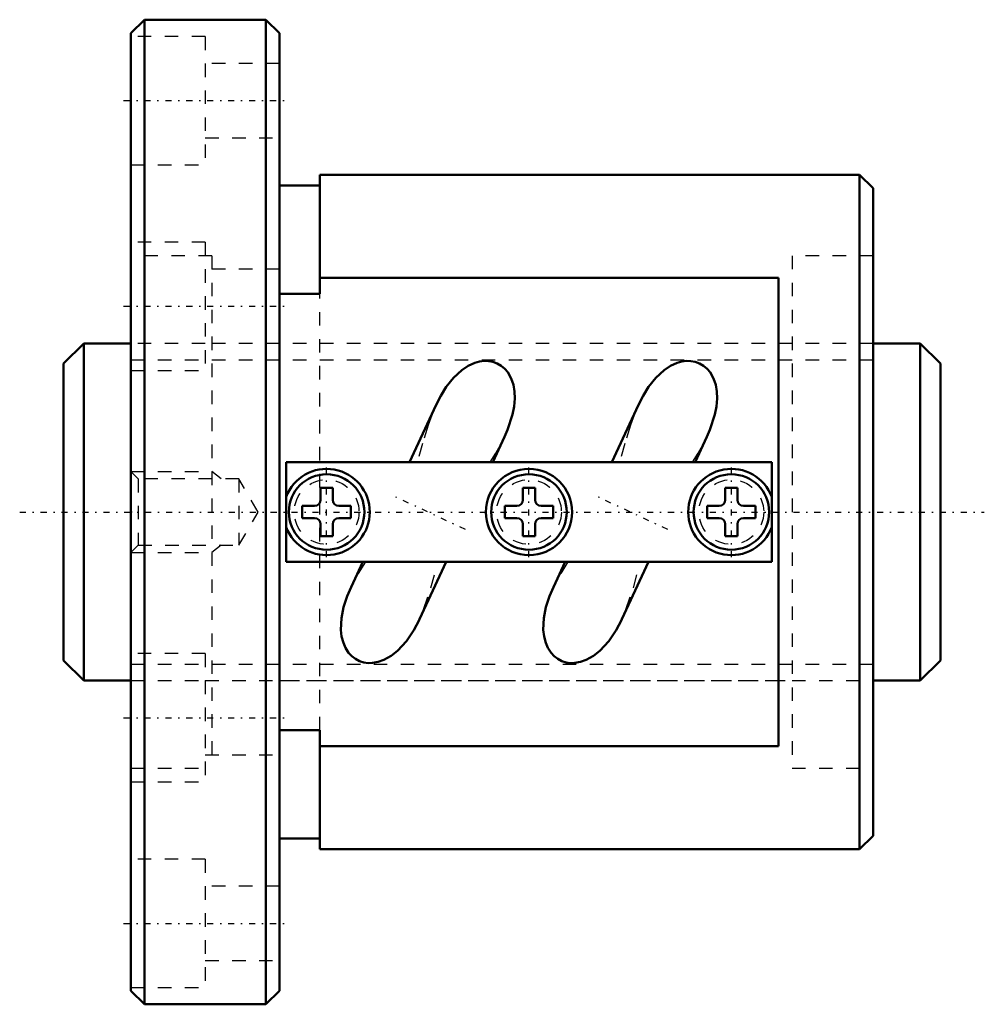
# Model space of a CAD drawing. Header units: millimetres. Extents: x -8.2 to 63.3, y -36.5 to 36.5.
import ezdxf

# ---------------------------------------------------------------- set-up
doc = ezdxf.new("R2010")
doc.units = ezdxf.units.MM
doc.linetypes.add('Center', pattern=[1.5, 0.45, -0.5, 0.05, -0.5])
doc.linetypes.add('Dashed', pattern=[2, 1, -1])
for name, color, linetype, lineweight in [('2d ConnectionPoints', 7, 'Continuous', 50), ('AM_0', 7, 'Continuous', 50), ('AM_5', 3, 'Continuous', 25), ('AM_7', 7, 'Center', 25), ('AM_9', 6, 'Dashed', 25)]:
    doc.layers.add(name, color=color, linetype=linetype, lineweight=lineweight)

# ---------------------------------------------------------------- blocks, each defined once
blk = doc.blocks.new('1_N00SBN2505V_5Nut_0_in_SBN2505V_5G0_65LC0_0000__0')
at = {"layer": 'AM_0'}
for p, q in [((1, 36.5), (0, 35.5)), ((1, 36.5), (1, -36.5)), ((10, 36.5), (1, 36.5)), ((10, 36.5), (10, -36.5)), ((11, 35.5), (10, 36.5)), ((0, 35.5), (0, -35.5)), ((11, 35.5), (11, -35.5)), ((14, 16.175), (14, 25)), ((54, 25), (14, 25)), ((54, 25), (54, -25)), ((55, 24), (54, 25)), ((14, 24.2), (11, 24.2)), ((55, 24), (55, -24)), ((14, 17.349), (48, 17.349)), ((48, -17.349), (48, 17.349)), ((11, 16.175), (14, 16.175)), ((22.62, 7.954), (20.638, 3.705)), ((37.62, 7.954), (35.638, 3.705)), ((26.817, 3.706), (27.688, 5.572)), ((41.817, 3.706), (42.688, 5.572)), ((47.5, 3.7), (11.5, 3.7)), ((11.5, 3.7), (11.5, -3.7)), ((47.5, -3.7), (47.5, 3.7)), ((14.05, 1.8), (14.05, 0.9)), ((14.95, 1.8), (14.05, 1.8)), ((14.95, 0.9), (14.95, 1.8)), ((29.05, 1.8), (29.05, 0.9)), ((29.95, 1.8), (29.05, 1.8)), ((29.95, 0.9), (29.95, 1.8)), ((44.05, 1.8), (44.05, 0.9)), ((44.95, 1.8), (44.05, 1.8)), ((44.95, 0.9), (44.95, 1.8)), ((12.7, 0.45), (12.7, -0.45)), ((13.6, 0.45), (12.7, 0.45)), ((16.3, 0.45), (15.4, 0.45)), ((16.3, -0.45), (16.3, 0.45)), ((27.7, 0.45), (27.7, -0.45)), ((28.6, 0.45), (27.7, 0.45)), ((31.3, 0.45), (30.4, 0.45)), ((31.3, -0.45), (31.3, 0.45)), ((43.6, 0.45), (42.7, 0.45)), ((42.7, 0.45), (42.7, -0.45)), ((46.3, 0.45), (45.4, 0.45)), ((46.3, -0.45), (46.3, 0.45)), ((12.7, -0.45), (13.6, -0.45)), ((15.4, -0.45), (16.3, -0.45)), ((27.7, -0.45), (28.6, -0.45)), ((30.4, -0.45), (31.3, -0.45)), ((42.7, -0.45), (43.6, -0.45)), ((45.4, -0.45), (46.3, -0.45)), ((14.05, -0.9), (14.05, -1.8)), ((14.95, -1.8), (14.95, -0.9)), ((29.05, -0.9), (29.05, -1.8)), ((29.95, -1.8), (29.95, -0.9)), ((44.05, -0.9), (44.05, -1.8)), ((44.95, -1.8), (44.95, -0.9)), ((14.05, -1.8), (14.95, -1.8)), ((29.05, -1.8), (29.95, -1.8)), ((44.05, -1.8), (44.95, -1.8)), ((11.5, -3.7), (47.5, -3.7)), ((17.184, -3.704), (16.312, -5.572)), ((21.38, -7.954), (23.361, -3.706)), ((32.184, -3.704), (31.312, -5.572)), ((36.38, -7.954), (38.361, -3.706)), ((14, -16.175), (11, -16.175)), ((14, -25), (14, -16.175)), ((48, -17.349), (14, -17.349)), ((54, -25), (55, -24)), ((11, -24.2), (14, -24.2)), ((14, -25), (54, -25)), ((0, -35.5), (1, -36.5)), ((10, -36.5), (11, -35.5)), ((1, -36.5), (10, -36.5))]:
    blk.add_line(p, q, dxfattribs=at)
for points in [[(27.684, 5.563), (27.916, 6.095), (28.282, 7.217), (28.397, 7.815), (28.446, 8.421), (28.427, 8.925), (28.341, 9.429), (28.18, 9.908), (27.922, 10.362), (27.702, 10.621), (27.436, 10.847), (27.142, 11.018), (26.811, 11.138), (26.496, 11.193), (26.168, 11.199), (25.827, 11.154), (25.488, 11.061), (24.989, 10.836), (24.52, 10.525), (23.901, 9.952), (23.363, 9.273), (22.954, 8.611), (22.618, 7.95)], [(42.684, 5.563), (42.916, 6.095), (43.282, 7.217), (43.397, 7.815), (43.446, 8.421), (43.427, 8.925), (43.341, 9.429), (43.18, 9.908), (42.922, 10.362), (42.702, 10.621), (42.436, 10.847), (42.142, 11.018), (41.811, 11.138), (41.496, 11.193), (41.168, 11.199), (40.827, 11.154), (40.488, 11.061), (39.989, 10.836), (39.52, 10.525), (38.901, 9.952), (38.363, 9.273), (37.954, 8.611), (37.618, 7.95)], [(16.316, -5.563), (16.025, -6.243), (15.76, -7.051), (15.595, -7.879), (15.559, -8.742), (15.615, -9.227), (15.742, -9.709), (15.905, -10.083), (16.133, -10.434), (16.36, -10.682), (16.634, -10.894), (16.932, -11.051), (17.263, -11.155), (17.58, -11.199), (17.908, -11.194), (18.33, -11.117), (18.746, -10.968), (19.273, -10.674), (19.761, -10.29), (20.413, -9.578), (20.965, -8.755), (21.355, -8.008), (21.382, -7.95)], [(31.316, -5.563), (31.025, -6.243), (30.76, -7.051), (30.595, -7.879), (30.559, -8.742), (30.615, -9.227), (30.742, -9.709), (30.905, -10.083), (31.133, -10.434), (31.36, -10.682), (31.634, -10.894), (31.932, -11.051), (32.263, -11.155), (32.58, -11.199), (32.908, -11.194), (33.33, -11.117), (33.746, -10.968), (34.273, -10.674), (34.761, -10.29), (35.413, -9.578), (35.965, -8.755), (36.355, -8.008), (36.382, -7.95)]]:
    blk.add_lwpolyline(points, dxfattribs=at)
for centre, radius in [((29.5, 0), 3.2), ((14.5, 0), 2.8), ((29.5, 0), 2.8), ((44.5, 0), 2.8)]:
    blk.add_circle(centre, radius, dxfattribs=at)
for centre, radius, start, end in [((14.5, 0), 3.2, 200.36413, 159.63587), ((44.5, 0), 3.2, 20.36413, 339.63587), ((13.6, 0.9), 0.45, 270, 360), ((15.4, 0.9), 0.45, 180, 270), ((28.6, 0.9), 0.45, 270, 360), ((30.4, 0.9), 0.45, 180, 270), ((43.6, 0.9), 0.45, 270, 0), ((45.4, 0.9), 0.45, 180, 270), ((13.6, -0.9), 0.45, 0, 90), ((15.4, -0.9), 0.45, 90, 180), ((28.6, -0.9), 0.45, 0, 90), ((30.4, -0.9), 0.45, 90, 180), ((43.6, -0.9), 0.45, 360, 90), ((45.4, -0.9), 0.45, 90, 180)]:
    blk.add_arc(centre, radius, start, end, dxfattribs=at)
at = {"layer": 'AM_5', "linetype": 'Dashed'}
for p, q in [((0, 3), (6, 3)), ((6.69, 2.458), (6, 3)), ((6, 3), (6, -3)), ((6.69, -2.458), (6, -3)), ((0, -3), (6, -3))]:
    blk.add_line(p, q, dxfattribs=at)
at = {"layer": 'AM_7'}
for p, q in [((-0.55, 30.5), (11.55, 30.5)), ((-0.55, 15.25), (11.55, 15.25)), ((14.5, -3.36), (14.5, 3.36)), ((29.5, -3.36), (29.5, 3.36)), ((44.5, -3.36), (44.5, 3.36)), ((24.791, -1.302), (19.209, 1.302)), ((39.791, -1.302), (34.209, 1.302)), ((-0.55, -15.25), (11.55, -15.25)), ((-0.55, -30.5), (11.55, -30.5))]:
    blk.add_line(p, q, dxfattribs=at)
at = {"layer": 'AM_9'}
for p, q in [((5.5, 35.25), (0, 35.25)), ((5.5, 35.25), (5.5, 25.75)), ((11, 33.25), (5.5, 33.25)), ((5.5, 27.75), (11, 27.75)), ((0, 25.75), (5.5, 25.75)), ((5.5, 20), (0, 20)), ((5.5, 20), (5.5, 10.5)), ((6, 19), (0, 19)), ((6, 19), (6, -19)), ((49, 19), (49, -19)), ((55, 19), (49, 19)), ((11, 18), (5.5, 18)), ((14, -16.175), (14, 16.175)), ((49, 12.5), (5.5, 12.5)), ((0, 10.5), (5.5, 10.5)), ((0.541, 2.458), (0, 3)), ((8, 2.458), (0.541, 2.458)), ((0.541, 2.458), (0.541, -2.458)), ((9.419, 0), (8, 2.458)), ((8, 2.458), (8, -2.458)), ((8, -2.458), (9.419, 0)), ((0, -3), (0.541, -2.458)), ((0.541, -2.458), (8, -2.458)), ((5.5, -10.5), (0, -10.5)), ((5.5, -10.5), (5.5, -20)), ((5.5, -12.5), (49, -12.5)), ((5.5, -18), (11, -18)), ((0, -19), (6, -19)), ((49, -19), (55, -19)), ((0, -20), (5.5, -20)), ((5.5, -25.75), (0, -25.75)), ((5.5, -25.75), (5.5, -35.25)), ((11, -27.75), (5.5, -27.75)), ((5.5, -33.25), (11, -33.25)), ((0, -35.25), (5.5, -35.25))]:
    blk.add_line(p, q, dxfattribs=at)
for points in [[(22.618, 7.95), (22.602, 7.917), (22.293, 7.184), (22.023, 6.435), (21.61, 5.073), (21.231, 3.7)], [(37.618, 7.95), (37.602, 7.917), (37.293, 7.184), (37.023, 6.435), (36.61, 5.073), (36.231, 3.7)], [(26.629, 3.7), (27.042, 4.365), (27.511, 5.211), (27.684, 5.563)], [(41.629, 3.7), (42.042, 4.365), (42.511, 5.211), (42.684, 5.563)], [(17.371, -3.7), (16.84, -4.568), (16.361, -5.469), (16.316, -5.563)], [(21.382, -7.95), (21.687, -7.234), (22.235, -5.612), (22.769, -3.7)], [(32.371, -3.7), (31.84, -4.568), (31.361, -5.469), (31.316, -5.563)], [(36.382, -7.95), (36.687, -7.234), (37.235, -5.612), (37.769, -3.7)]]:
    blk.add_lwpolyline(points, dxfattribs=at)
for centre in [(14.5, 0), (29.5, 0), (44.5, 0)]:
    blk.add_circle(centre, 2.4, dxfattribs=at)
blk = doc.blocks.new('2_N010SBN2505V_50Shaft_0_in_SBN2505V_5G0_65LC0_0000__0')
at = {"layer": 'AM_0'}
for p, q in [((-3.5, 12.5), (-5, 11)), ((0, 12.5), (-3.5, 12.5)), ((-3.5, 12.5), (-3.5, -12.5)), ((58.5, 12.5), (55, 12.5)), ((60, 11), (58.5, 12.5)), ((58.5, 12.5), (58.5, -12.5)), ((-5, 11), (-5, -11)), ((60, 11), (60, -11)), ((-5, -11), (-3.5, -12.5)), ((58.5, -12.5), (60, -11)), ((-3.5, -12.5), (0, -12.5)), ((55, -12.5), (58.5, -12.5))]:
    blk.add_line(p, q, dxfattribs=at)
at = {"layer": 'AM_5', "linetype": 'Dashed'}
for p, q in [((0, 11.273), (55, 11.273)), ((0, -11.273), (55, -11.273))]:
    blk.add_line(p, q, dxfattribs=at)
at = {"layer": 'AM_7'}
blk.add_line((-8.25, 0), (63.25, 0), dxfattribs=at)
at = {"layer": 'AM_9'}
for p, q in [((5.5, 12.5), (0, 12.5)), ((55, 12.5), (11, 12.5)), ((0, -12.5), (5.5, -12.5)), ((11, -12.5), (55, -12.5))]:
    blk.add_line(p, q, dxfattribs=at)

msp = doc.modelspace()

# ---------------------------------------------------------------- linework, layer by layer
at = {"layer": '2d ConnectionPoints'}
msp.add_point((0, 0), dxfattribs=at)

# ---------------------------------------------------------------- block references
for name in ['1_N00SBN2505V_5Nut_0_in_SBN2505V_5G0_65LC0_0000__0', '2_N010SBN2505V_50Shaft_0_in_SBN2505V_5G0_65LC0_0000__0']:
    msp.add_blockref(name, (0, 0))

doc.saveas('drawing.dxf')
